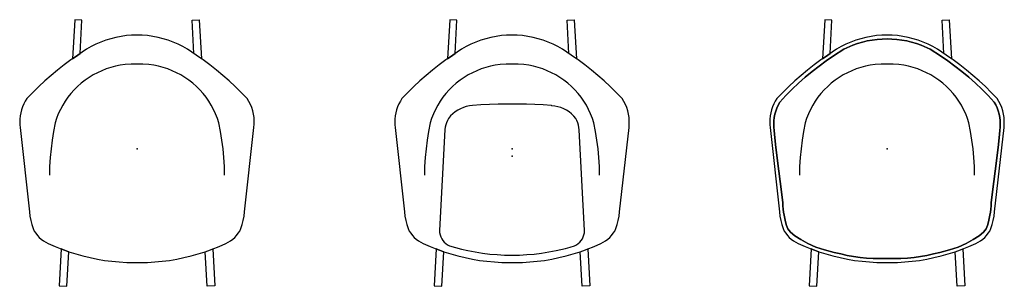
# Model space of a CAD drawing. Header units: metres. Extents: x -1.31 to 1.31, y -0.42 to 0.29.
import ezdxf

# ---------------------------------------------------------------- set-up
doc = ezdxf.new("R2010")
doc.units = ezdxf.units.M
doc.header["$MEASUREMENT"] = 0
doc.layers.get('0').update_dxf_attribs({"true_color": 0x000000})

# ---------------------------------------------------------------- blocks, each defined once
blk = doc.blocks.new('82ac68ff-5a3d-4e5e-8736-3e03516be4fd')
for points in [[(-1.1729, 0.1855, 0), (-1.1585, 0.1953, 0), (-1.1527, 0.1997, 0), (-1.1476, 0.2892, 0), (-1.1668, 0.2903, 0), (-1.1729, 0.1855, 0)], [(-0.8285, 0.1855, 0), (-0.843, 0.1953, 0), (-0.8488, 0.1997, 0), (-0.8538, 0.2892, 0), (-0.8346, 0.2903, 0), (-0.8285, 0.1855, 0)], [(-0.1726, 0.1855, 0), (-0.1582, 0.1953, 0), (-0.1524, 0.1997, 0), (-0.1473, 0.2892, 0), (-0.1665, 0.2903, 0), (-0.1726, 0.1855, 0)], [(0.1718, 0.1855, 0), (0.1574, 0.1953, 0), (0.1516, 0.1997, 0), (0.1465, 0.2892, 0), (0.1657, 0.2903, 0), (0.1718, 0.1855, 0)], [(0.8277, 0.1855, 0), (0.8422, 0.1953, 0), (0.848, 0.1997, 0), (0.853, 0.2892, 0), (0.8338, 0.2903, 0), (0.8277, 0.1855, 0)], [(1.1721, 0.1855, 0), (1.1577, 0.1953, 0), (1.1519, 0.1997, 0), (1.1468, 0.2892, 0), (1.166, 0.2903, 0), (1.1721, 0.1855, 0)], [(-1.2942, 0.0798, 0), (-1.2987, 0.0727, 0), (-1.3026, 0.0653, 0), (-1.3059, 0.0576, 0), (-1.3087, 0.0497, 0), (-1.3108, 0.0416, 0), (-1.3124, 0.0334, 0), (-1.3133, 0.0251, 0), (-1.3137, 0.0167, 0), (-1.3134, 0.0097, 0), (-1.3128, 0.0027, 0), (-1.2878, -0.2225, 0), (-1.2864, -0.2339, 0), (-1.2843, -0.2452, 0), (-1.2815, -0.2563, 0), (-1.278, -0.2672, 0), (-1.2748, -0.2737, 0), (-1.2709, -0.2798, 0), (-1.2665, -0.2856, 0), (-1.2616, -0.2909, 0), (-1.2561, -0.2957, 0), (-1.2502, -0.2999, 0), (-1.244, -0.3036, 0), (-1.2374, -0.3066, 0), (-1.2194, -0.3147, 0), (-1.2011, -0.3221, 0), (-1.1826, -0.3288, 0), (-1.1639, -0.3348, 0), (-1.1449, -0.3402, 0), (-1.1258, -0.3448, 0), (-1.1065, -0.3487, 0), (-1.087, -0.352, 0), (-1.0675, -0.3545, 0), (-1.0479, -0.3563, 0), (-1.0282, -0.3574, 0), (-1.0085, -0.3577, 0), (-0.9927, -0.3577, 0), (-0.973, -0.3574, 0), (-0.9534, -0.3563, 0), (-0.9338, -0.3545, 0), (-0.9143, -0.352, 0), (-0.8948, -0.3487, 0), (-0.8756, -0.3448, 0), (-0.8564, -0.3401, 0), (-0.8375, -0.3348, 0), (-0.8188, -0.3288, 0), (-0.8003, -0.3221, 0), (-0.782, -0.3147, 0), (-0.764, -0.3066, 0), (-0.7575, -0.3036, 0), (-0.7512, -0.2999, 0), (-0.7453, -0.2957, 0), (-0.7399, -0.2909, 0), (-0.7349, -0.2856, 0), (-0.7305, -0.2798, 0), (-0.7267, -0.2737, 0), (-0.7235, -0.2672, 0), (-0.72, -0.2563, 0), (-0.7171, -0.2452, 0), (-0.715, -0.2339, 0), (-0.7136, -0.2225, 0), (-0.6887, 0.0027, 0), (-0.6879, 0.0116, 0), (-0.6879, 0.0207, 0), (-0.6885, 0.0296, 0), (-0.6899, 0.0385, 0), (-0.692, 0.0473, 0), (-0.6948, 0.0559, 0), (-0.6983, 0.0642, 0), (-0.7025, 0.0722, 0), (-0.7072, 0.0798, 0), (-0.7226, 0.096, 0), (-0.7385, 0.1117, 0), (-0.7548, 0.127, 0), (-0.7716, 0.1417, 0), (-0.7888, 0.1559, 0), (-0.8065, 0.1696, 0), (-0.8245, 0.1827, 0), (-0.8429, 0.1953, 0), (-0.8544, 0.2037, 0), (-0.8662, 0.2114, 0), (-0.8785, 0.2184, 0), (-0.8912, 0.2248, 0), (-0.9041, 0.2305, 0), (-0.9174, 0.2354, 0), (-0.9309, 0.2396, 0), (-0.9446, 0.2431, 0), (-0.9585, 0.2458, 0), (-0.9726, 0.2477, 0), (-0.9867, 0.2489, 0), (-1.0008, 0.2493, 0), (-1.015, 0.2489, 0), (-1.0291, 0.2477, 0), (-1.0431, 0.2458, 0), (-1.0569, 0.2431, 0), (-1.0707, 0.2396, 0), (-1.0842, 0.2354, 0), (-1.0974, 0.2304, 0), (-1.1104, 0.2248, 0), (-1.123, 0.2184, 0), (-1.1352, 0.2114, 0), (-1.1471, 0.2037, 0), (-1.1585, 0.1953, 0), (-1.1769, 0.1827, 0), (-1.195, 0.1696, 0), (-1.2126, 0.1559, 0), (-1.2298, 0.1417, 0), (-1.2466, 0.127, 0), (-1.263, 0.1117, 0), (-1.2788, 0.096, 0), (-1.2942, 0.0798, 0)], [(-0.2939, 0.0798, 0), (-0.2983, 0.0727, 0), (-0.3022, 0.0653, 0), (-0.3056, 0.0576, 0), (-0.3084, 0.0497, 0), (-0.3105, 0.0416, 0), (-0.3121, 0.0334, 0), (-0.313, 0.0251, 0), (-0.3133, 0.0167, 0), (-0.3131, 0.0097, 0), (-0.3125, 0.0027, 0), (-0.2875, -0.2225, 0), (-0.2861, -0.2339, 0), (-0.284, -0.2452, 0), (-0.2812, -0.2563, 0), (-0.2777, -0.2672, 0), (-0.2744, -0.2737, 0), (-0.2706, -0.2798, 0), (-0.2662, -0.2856, 0), (-0.2612, -0.2909, 0), (-0.2558, -0.2957, 0), (-0.2499, -0.2999, 0), (-0.2437, -0.3036, 0), (-0.2371, -0.3066, 0), (-0.2191, -0.3147, 0), (-0.2008, -0.3221, 0), (-0.1823, -0.3288, 0), (-0.1636, -0.3348, 0), (-0.1446, -0.3402, 0), (-0.1254, -0.3448, 0), (-0.1061, -0.3487, 0), (-0.0867, -0.352, 0), (-0.0672, -0.3545, 0), (-0.0475, -0.3563, 0), (-0.0279, -0.3574, 0), (-0.0082, -0.3577, 0), (0.0076, -0.3577, 0), (0.0273, -0.3574, 0), (0.0469, -0.3563, 0), (0.0665, -0.3545, 0), (0.0861, -0.352, 0), (0.1055, -0.3487, 0), (0.1248, -0.3448, 0), (0.1439, -0.3401, 0), (0.1628, -0.3348, 0), (0.1816, -0.3288, 0), (0.2001, -0.3221, 0), (0.2183, -0.3147, 0), (0.2363, -0.3066, 0), (0.2429, -0.3036, 0), (0.2491, -0.2999, 0), (0.255, -0.2957, 0), (0.2604, -0.2909, 0), (0.2654, -0.2856, 0), (0.2698, -0.2798, 0), (0.2736, -0.2737, 0), (0.2769, -0.2672, 0), (0.2804, -0.2563, 0), (0.2832, -0.2452, 0), (0.2853, -0.2339, 0), (0.2867, -0.2225, 0), (0.3117, 0.0027, 0), (0.3124, 0.0116, 0), (0.3125, 0.0207, 0), (0.3118, 0.0296, 0), (0.3104, 0.0385, 0), (0.3083, 0.0473, 0), (0.3055, 0.0559, 0), (0.302, 0.0642, 0), (0.2978, 0.0722, 0), (0.2931, 0.0798, 0), (0.2777, 0.096, 0), (0.2618, 0.1117, 0), (0.2455, 0.127, 0), (0.2287, 0.1417, 0), (0.2115, 0.1559, 0), (0.1939, 0.1696, 0), (0.1758, 0.1827, 0), (0.1574, 0.1953, 0), (0.146, 0.2037, 0), (0.1341, 0.2114, 0), (0.1218, 0.2184, 0), (0.1092, 0.2248, 0), (0.0962, 0.2305, 0), (0.0829, 0.2354, 0), (0.0694, 0.2396, 0), (0.0557, 0.2431, 0), (0.0418, 0.2458, 0), (0.0277, 0.2477, 0), (0.0136, 0.2489, 0), (-0.0005, 0.2493, 0), (-0.0147, 0.2489, 0), (-0.0287, 0.2477, 0), (-0.0428, 0.2458, 0), (-0.0566, 0.2431, 0), (-0.0703, 0.2396, 0), (-0.0838, 0.2354, 0), (-0.0971, 0.2304, 0), (-0.11, 0.2248, 0), (-0.1227, 0.2184, 0), (-0.1349, 0.2114, 0), (-0.1468, 0.2037, 0), (-0.1582, 0.1953, 0), (-0.1766, 0.1827, 0), (-0.1947, 0.1696, 0), (-0.2123, 0.1559, 0), (-0.2295, 0.1417, 0), (-0.2463, 0.127, 0), (-0.2626, 0.1117, 0), (-0.2785, 0.096, 0), (-0.2939, 0.0798, 0)], [(0.9998, 0.2493, 0), (0.9857, 0.2489, 0), (0.9716, 0.2477, 0), (0.9576, 0.2458, 0), (0.9437, 0.2431, 0), (0.93, 0.2396, 0), (0.9165, 0.2354, 0), (0.9032, 0.2304, 0), (0.8903, 0.2248, 0), (0.8777, 0.2184, 0), (0.8654, 0.2114, 0), (0.8536, 0.2037, 0), (0.8421, 0.1953, 0), (0.8237, 0.1827, 0), (0.8057, 0.1696, 0), (0.788, 0.1559, 0), (0.7708, 0.1417, 0), (0.754, 0.127, 0), (0.7377, 0.1117, 0), (0.7218, 0.096, 0), (0.7064, 0.0798, 0), (0.702, 0.0727, 0), (0.6981, 0.0653, 0), (0.6947, 0.0576, 0), (0.692, 0.0497, 0), (0.6898, 0.0416, 0), (0.6882, 0.0334, 0), (0.6873, 0.0251, 0), (0.687, 0.0167, 0), (0.6872, 0.0097, 0), (0.6879, 0.0027, 0), (0.7128, -0.2225, 0), (0.7142, -0.2339, 0), (0.7163, -0.2452, 0), (0.7192, -0.2563, 0), (0.7227, -0.2672, 0), (0.7259, -0.2737, 0), (0.7297, -0.2798, 0), (0.7341, -0.2856, 0), (0.7391, -0.2909, 0), (0.7445, -0.2957, 0), (0.7504, -0.2999, 0), (0.7567, -0.3036, 0), (0.7632, -0.3066, 0), (0.7812, -0.3147, 0), (0.7995, -0.3221, 0), (0.818, -0.3288, 0), (0.8368, -0.3348, 0), (0.8557, -0.3402, 0), (0.8749, -0.3448, 0), (0.8942, -0.3487, 0), (0.9136, -0.352, 0), (0.9332, -0.3545, 0), (0.9528, -0.3563, 0), (0.9724, -0.3574, 0), (0.9921, -0.3577, 0), (1.0079, -0.3577, 0), (1.0276, -0.3574, 0), (1.0473, -0.3563, 0), (1.0669, -0.3545, 0), (1.0864, -0.352, 0), (1.1058, -0.3487, 0), (1.1251, -0.3448, 0), (1.1442, -0.3401, 0), (1.1631, -0.3348, 0), (1.1819, -0.3288, 0), (1.2004, -0.3221, 0), (1.2186, -0.3147, 0), (1.2366, -0.3066, 0), (1.2432, -0.3036, 0), (1.2494, -0.2999, 0), (1.2553, -0.2957, 0), (1.2608, -0.2909, 0), (1.2657, -0.2856, 0), (1.2701, -0.2798, 0), (1.274, -0.2737, 0), (1.2772, -0.2672, 0), (1.2807, -0.2563, 0), (1.2835, -0.2452, 0), (1.2856, -0.2339, 0), (1.287, -0.2225, 0), (1.312, 0.0027, 0), (1.3127, 0.0116, 0), (1.3128, 0.0207, 0), (1.3121, 0.0296, 0), (1.3107, 0.0385, 0), (1.3086, 0.0473, 0), (1.3058, 0.0559, 0), (1.3023, 0.0642, 0), (1.2982, 0.0722, 0), (1.2934, 0.0798, 0), (1.278, 0.096, 0), (1.2622, 0.1117, 0), (1.2458, 0.127, 0), (1.229, 0.1417, 0), (1.2118, 0.1559, 0), (1.1942, 0.1696, 0), (1.1761, 0.1827, 0), (1.1577, 0.1953, 0), (1.1463, 0.2037, 0), (1.1344, 0.2114, 0), (1.1221, 0.2184, 0), (1.1095, 0.2248, 0), (1.0965, 0.2305, 0), (1.0832, 0.2354, 0), (1.0697, 0.2396, 0), (1.056, 0.2431, 0), (1.0421, 0.2458, 0), (1.0281, 0.2477, 0), (1.014, 0.2489, 0), (0.9998, 0.2493, 0)], [(1.2301, -0.2967, 0), (1.246, -0.2864, 0), (1.2577, -0.2766, 0), (1.2644, -0.2678, 0), (1.268, -0.2591, 0), (1.2704, -0.2496, 0), (1.2724, -0.2402, 0), (1.2742, -0.2313, 0), (1.2756, -0.223, 0), (1.2766, -0.2152, 0), (1.2774, -0.2069, 0), (1.278, -0.1973, 0), (1.2794, -0.1845, 0), (1.2817, -0.1688, 0), (1.2881, -0.1143, 0), (1.2962, -0.0508, 0), (1.2991, -0.025, 0), (1.3008, -0.0051, 0), (1.3018, 0.0035, 0), (1.302, 0.0123, 0), (1.3017, 0.021, 0), (1.3006, 0.0296, 0), (1.2989, 0.0382, 0), (1.2965, 0.0466, 0), (1.2935, 0.0548, 0), (1.2899, 0.0627, 0), (1.2856, 0.0703, 0), (1.2696, 0.0877, 0), (1.2529, 0.1046, 0), (1.2358, 0.121, 0), (1.2181, 0.1367, 0), (1.1999, 0.1519, 0), (1.1812, 0.1665, 0), (1.1621, 0.1805, 0), (1.1426, 0.1939, 0), (1.1149, 0.2113, 0), (1.0908, 0.2223, 0), (1.0783, 0.2266, 0), (1.0655, 0.2303, 0), (1.0526, 0.2334, 0), (1.0396, 0.2357, 0), (1.0264, 0.2374, 0), (1.0132, 0.2384, 0), (0.9999, 0.2388, 0), (0.9867, 0.2384, 0), (0.9734, 0.2374, 0), (0.9603, 0.2357, 0), (0.9472, 0.2334, 0), (0.9343, 0.2303, 0), (0.9216, 0.2266, 0), (0.909, 0.2223, 0), (0.8849, 0.2113, 0), (0.8573, 0.1939, 0), (0.8377, 0.1805, 0), (0.8186, 0.1665, 0), (0.7999, 0.1519, 0), (0.7818, 0.1367, 0), (0.7641, 0.121, 0), (0.7469, 0.1046, 0), (0.7303, 0.0877, 0), (0.7142, 0.0703, 0), (0.7099, 0.0626, 0), (0.7063, 0.0546, 0), (0.7032, 0.0463, 0), (0.7009, 0.0378, 0), (0.6992, 0.0292, 0), (0.6981, 0.0204, 0), (0.6978, 0.0116, 0), (0.6981, 0.0032, 0), (0.699, -0.0051, 0), (0.7007, -0.025, 0), (0.7037, -0.0508, 0), (0.7117, -0.1143, 0), (0.7181, -0.1688, 0), (0.7205, -0.1845, 0), (0.7218, -0.1973, 0), (0.7224, -0.2069, 0), (0.7233, -0.2152, 0), (0.7242, -0.223, 0), (0.7256, -0.2313, 0), (0.7274, -0.2402, 0), (0.7294, -0.2496, 0), (0.7319, -0.2591, 0), (0.7355, -0.2678, 0), (0.7421, -0.2766, 0), (0.7538, -0.2864, 0), (0.7697, -0.2967, 0), (0.7888, -0.307, 0), (0.8102, -0.3165, 0), (0.833, -0.3242, 0), (0.8593, -0.3307, 0), (0.8763, -0.335, 0), (0.8934, -0.3387, 0), (0.9106, -0.3417, 0), (0.9279, -0.344, 0), (0.9453, -0.3457, 0), (0.9628, -0.3467, 0), (0.9803, -0.347, 0), (0.9901, -0.3469, 0), (0.9999, -0.3466, 0), (1.0097, -0.3469, 0), (1.0196, -0.347, 0), (1.037, -0.3467, 0), (1.0545, -0.3457, 0), (1.0719, -0.344, 0), (1.0892, -0.3417, 0), (1.1065, -0.3387, 0), (1.1236, -0.335, 0), (1.1405, -0.3307, 0), (1.1668, -0.3242, 0), (1.1896, -0.3165, 0), (1.211, -0.307, 0), (1.2301, -0.2967, 0)], [(1.2301, -0.2967, 0), (1.211, -0.307, 0), (1.1896, -0.3165, 0), (1.1668, -0.3242, 0), (1.1405, -0.3307, 0), (1.1236, -0.335, 0), (1.1065, -0.3387, 0), (1.0892, -0.3417, 0), (1.0719, -0.344, 0), (1.0545, -0.3457, 0), (1.037, -0.3467, 0), (1.0196, -0.347, 0), (1.0097, -0.3469, 0), (0.9999, -0.3466, 0), (0.9901, -0.3469, 0), (0.9803, -0.347, 0), (0.9628, -0.3467, 0), (0.9453, -0.3457, 0), (0.9279, -0.344, 0), (0.9106, -0.3417, 0), (0.8934, -0.3387, 0), (0.8763, -0.335, 0), (0.8593, -0.3307, 0), (0.833, -0.3242, 0), (0.8102, -0.3165, 0), (0.7888, -0.307, 0), (0.7697, -0.2967, 0), (0.7538, -0.2864, 0), (0.7421, -0.2766, 0), (0.7355, -0.2678, 0), (0.7319, -0.2591, 0), (0.7294, -0.2496, 0), (0.7274, -0.2402, 0), (0.7256, -0.2313, 0), (0.7242, -0.223, 0), (0.7233, -0.2152, 0), (0.7224, -0.2069, 0), (0.7218, -0.1973, 0), (0.7205, -0.1845, 0), (0.7181, -0.1688, 0), (0.7117, -0.1143, 0), (0.7037, -0.0508, 0), (0.7007, -0.025, 0), (0.699, -0.0051, 0), (0.6981, 0.0032, 0), (0.6978, 0.0116, 0), (0.6981, 0.0204, 0), (0.6992, 0.0292, 0), (0.7009, 0.0378, 0), (0.7032, 0.0463, 0), (0.7063, 0.0546, 0), (0.7099, 0.0626, 0), (0.7142, 0.0703, 0), (0.7303, 0.0877, 0), (0.7469, 0.1046, 0), (0.7641, 0.121, 0), (0.7818, 0.1367, 0), (0.7999, 0.1519, 0), (0.8186, 0.1665, 0), (0.8377, 0.1805, 0), (0.8573, 0.1939, 0), (0.8849, 0.2113, 0), (0.909, 0.2223, 0), (0.9216, 0.2266, 0), (0.9343, 0.2303, 0), (0.9472, 0.2334, 0), (0.9603, 0.2357, 0), (0.9734, 0.2374, 0), (0.9867, 0.2384, 0), (0.9999, 0.2388, 0), (1.0132, 0.2384, 0), (1.0264, 0.2374, 0), (1.0396, 0.2357, 0), (1.0526, 0.2334, 0), (1.0655, 0.2303, 0), (1.0783, 0.2266, 0), (1.0908, 0.2223, 0), (1.1149, 0.2113, 0), (1.1426, 0.1939, 0), (1.1621, 0.1805, 0), (1.1812, 0.1665, 0), (1.1999, 0.1519, 0), (1.2181, 0.1367, 0), (1.2358, 0.121, 0), (1.2529, 0.1046, 0), (1.2696, 0.0877, 0), (1.2856, 0.0703, 0), (1.2899, 0.0627, 0), (1.2935, 0.0548, 0), (1.2965, 0.0466, 0), (1.2989, 0.0382, 0), (1.3006, 0.0296, 0), (1.3017, 0.021, 0), (1.302, 0.0123, 0), (1.3018, 0.0035, 0), (1.3008, -0.0051, 0), (1.2991, -0.025, 0), (1.2962, -0.0508, 0), (1.2881, -0.1143, 0), (1.2817, -0.1688, 0), (1.2794, -0.1845, 0), (1.278, -0.1973, 0), (1.2774, -0.2069, 0), (1.2766, -0.2152, 0), (1.2756, -0.223, 0), (1.2742, -0.2313, 0), (1.2724, -0.2402, 0), (1.2704, -0.2496, 0), (1.268, -0.2591, 0), (1.2644, -0.2678, 0), (1.2577, -0.2766, 0), (1.246, -0.2864, 0), (1.2301, -0.2967, 0)], [(-0.767, -0.1244, 0), (-0.7677, -0.1011, 0), (-0.7692, -0.0777, 0), (-0.7713, -0.0545, 0), (-0.7742, -0.0313, 0), (-0.7778, -0.0082, 0), (-0.7821, 0.0148, 0), (-0.7861, 0.027, 0), (-0.7909, 0.039, 0), (-0.7963, 0.0506, 0), (-0.8025, 0.062, 0), (-0.8092, 0.0729, 0), (-0.8166, 0.0834, 0), (-0.8246, 0.0935, 0), (-0.8332, 0.1031, 0), (-0.8424, 0.1122, 0), (-0.852, 0.1207, 0), (-0.8621, 0.1286, 0), (-0.8727, 0.136, 0), (-0.8837, 0.1427, 0), (-0.8951, 0.1487, 0), (-0.9068, 0.1541, 0), (-0.9187, 0.1588, 0), (-0.931, 0.1628, 0), (-0.9434, 0.166, 0), (-0.9561, 0.1685, 0), (-0.9688, 0.1703, 0), (-0.9848, 0.1712, 0), (-1.0007, 0.1715, 0), (-1.0167, 0.1712, 0), (-1.0326, 0.1703, 0), (-1.0454, 0.1685, 0), (-1.058, 0.166, 0), (-1.0704, 0.1628, 0), (-1.0827, 0.1588, 0), (-1.0947, 0.1541, 0), (-1.1064, 0.1487, 0), (-1.1177, 0.1427, 0), (-1.1287, 0.136, 0), (-1.1393, 0.1286, 0), (-1.1494, 0.1207, 0), (-1.1591, 0.1122, 0), (-1.1682, 0.1031, 0), (-1.1768, 0.0935, 0), (-1.1848, 0.0834, 0), (-1.1922, 0.0729, 0), (-1.199, 0.062, 0), (-1.2051, 0.0506, 0), (-1.2106, 0.039, 0), (-1.2153, 0.027, 0), (-1.2194, 0.0148, 0), (-1.2237, -0.0082, 0), (-1.2272, -0.0313, 0), (-1.2301, -0.0545, 0), (-1.2323, -0.0777, 0), (-1.2337, -0.1011, 0), (-1.2344, -0.1244, 0)], [(0.2333, -0.1244, 0), (0.2326, -0.1011, 0), (0.2312, -0.0777, 0), (0.229, -0.0545, 0), (0.2261, -0.0313, 0), (0.2225, -0.0082, 0), (0.2182, 0.0148, 0), (0.2142, 0.027, 0), (0.2094, 0.039, 0), (0.204, 0.0506, 0), (0.1979, 0.062, 0), (0.1911, 0.0729, 0), (0.1837, 0.0834, 0), (0.1757, 0.0935, 0), (0.1671, 0.1031, 0), (0.158, 0.1122, 0), (0.1483, 0.1207, 0), (0.1382, 0.1286, 0), (0.1276, 0.136, 0), (0.1166, 0.1427, 0), (0.1053, 0.1487, 0), (0.0936, 0.1541, 0), (0.0816, 0.1588, 0), (0.0693, 0.1628, 0), (0.0569, 0.166, 0), (0.0442, 0.1685, 0), (0.0315, 0.1703, 0), (0.0156, 0.1712, 0), (-0.0004, 0.1715, 0), (-0.0164, 0.1712, 0), (-0.0323, 0.1703, 0), (-0.045, 0.1685, 0), (-0.0577, 0.166, 0), (-0.0701, 0.1628, 0), (-0.0824, 0.1588, 0), (-0.0944, 0.1541, 0), (-0.1061, 0.1487, 0), (-0.1174, 0.1427, 0), (-0.1284, 0.136, 0), (-0.139, 0.1286, 0), (-0.1491, 0.1207, 0), (-0.1588, 0.1122, 0), (-0.1679, 0.1031, 0), (-0.1765, 0.0935, 0), (-0.1845, 0.0834, 0), (-0.1919, 0.0729, 0), (-0.1987, 0.062, 0), (-0.2048, 0.0506, 0), (-0.2102, 0.039, 0), (-0.215, 0.027, 0), (-0.219, 0.0148, 0), (-0.2233, -0.0082, 0), (-0.2269, -0.0313, 0), (-0.2298, -0.0545, 0), (-0.232, -0.0777, 0), (-0.2334, -0.1011, 0), (-0.2341, -0.1244, 0)], [(1.2336, -0.1244, 0), (1.2329, -0.1011, 0), (1.2315, -0.0777, 0), (1.2293, -0.0545, 0), (1.2264, -0.0313, 0), (1.2229, -0.0082, 0), (1.2186, 0.0148, 0), (1.2145, 0.027, 0), (1.2098, 0.039, 0), (1.2043, 0.0506, 0), (1.1982, 0.062, 0), (1.1914, 0.0729, 0), (1.184, 0.0834, 0), (1.176, 0.0935, 0), (1.1674, 0.1031, 0), (1.1583, 0.1122, 0), (1.1486, 0.1207, 0), (1.1385, 0.1286, 0), (1.1279, 0.136, 0), (1.1169, 0.1427, 0), (1.1056, 0.1487, 0), (1.0939, 0.1541, 0), (1.0819, 0.1588, 0), (1.0696, 0.1628, 0), (1.0572, 0.166, 0), (1.0446, 0.1685, 0), (1.0318, 0.1703, 0), (1.0159, 0.1712, 0), (0.9999, 0.1715, 0), (0.984, 0.1712, 0), (0.968, 0.1703, 0), (0.9553, 0.1685, 0), (0.9426, 0.166, 0), (0.9302, 0.1628, 0), (0.9179, 0.1588, 0), (0.906, 0.1541, 0), (0.8943, 0.1487, 0), (0.8829, 0.1427, 0), (0.8719, 0.136, 0), (0.8613, 0.1286, 0), (0.8512, 0.1207, 0), (0.8416, 0.1122, 0), (0.8324, 0.1031, 0), (0.8238, 0.0935, 0), (0.8158, 0.0834, 0), (0.8084, 0.0729, 0), (0.8017, 0.062, 0), (0.7955, 0.0506, 0), (0.7901, 0.039, 0), (0.7853, 0.027, 0), (0.7813, 0.0148, 0), (0.777, -0.0082, 0), (0.7734, -0.0313, 0), (0.7705, -0.0545, 0), (0.7684, -0.0777, 0), (0.7669, -0.1011, 0), (0.7662, -0.1244, 0)], [(-0.0375, 0.0646, 0), (-0.0604, 0.064, 0), (-0.0832, 0.0628, 0), (-0.1059, 0.0609, 0), (-0.1142, 0.06, 0), (-0.1223, 0.0582, 0), (-0.1302, 0.0558, 0), (-0.1379, 0.0526, 0), (-0.1452, 0.0487, 0), (-0.1521, 0.0442, 0), (-0.1586, 0.039, 0), (-0.1646, 0.0333, 0), (-0.1701, 0.027, 0), (-0.1729, 0.0213, 0), (-0.1752, 0.0154, 0), (-0.1771, 0.0093, 0), (-0.1784, 0.0031, 0), (-0.1792, -0.0032, 0), (-0.1937, -0.2724, 0), (-0.1934, -0.278, 0), (-0.1923, -0.2836, 0), (-0.1905, -0.2891, 0), (-0.188, -0.2942, 0), (-0.1848, -0.299, 0), (-0.1811, -0.3033, 0), (-0.1769, -0.3071, 0), (-0.1722, -0.3104, 0), (-0.1671, -0.313, 0), (-0.1511, -0.3179, 0), (-0.1348, -0.3221, 0), (-0.1183, -0.3256, 0), (-0.0989, -0.3295, 0), (-0.0794, -0.3326, 0), (-0.0597, -0.3351, 0), (-0.04, -0.3368, 0), (-0.0202, -0.3379, 0), (-0.0004, -0.3382, 0), (0.0194, -0.3379, 0), (0.0392, -0.3368, 0), (0.0589, -0.3351, 0), (0.0786, -0.3326, 0), (0.0981, -0.3295, 0), (0.1175, -0.3256, 0), (0.1299, -0.3232, 0), (0.1422, -0.3203, 0), (0.1543, -0.317, 0), (0.1664, -0.3132, 0), (0.1714, -0.3106, 0), (0.1761, -0.3073, 0), (0.1804, -0.3035, 0), (0.1841, -0.2992, 0), (0.1872, -0.2944, 0), (0.1897, -0.2893, 0), (0.1915, -0.2839, 0), (0.1926, -0.2783, 0), (0.193, -0.2726, 0), (0.1788, -0.0034, 0), (0.178, 0.0029, 0), (0.1767, 0.0091, 0), (0.1749, 0.0152, 0), (0.1725, 0.0211, 0), (0.1697, 0.0268, 0), (0.1643, 0.0331, 0), (0.1583, 0.0388, 0), (0.1518, 0.044, 0), (0.1449, 0.0485, 0), (0.1375, 0.0524, 0), (0.1299, 0.0556, 0), (0.122, 0.0581, 0), (0.1138, 0.0598, 0), (0.1056, 0.0608, 0), (0.105, 0.0609, 0), (0.0827, 0.0627, 0), (0.0602, 0.0639, 0), (0.0378, 0.0646, 0), (0.0372, 0.0646, 0), (-0.0375, 0.0646, 0)], [(-1.1825, -0.3288, 0), (-1.1926, -0.3253, 0), (-1.2026, -0.3215, 0), (-1.2083, -0.4201, 0), (-1.1877, -0.4213, 0), (-1.1825, -0.3288, 0)], [(-0.819, -0.3288, 0), (-0.8089, -0.3253, 0), (-0.7988, -0.3215, 0), (-0.7931, -0.4201, 0), (-0.8138, -0.4213, 0), (-0.819, -0.3288, 0)], [(-0.1822, -0.3288, 0), (-0.1923, -0.3253, 0), (-0.2023, -0.3215, 0), (-0.208, -0.4201, 0), (-0.1874, -0.4213, 0), (-0.1822, -0.3288, 0)], [(0.1814, -0.3288, 0), (0.1915, -0.3253, 0), (0.2015, -0.3215, 0), (0.2072, -0.4201, 0), (0.1866, -0.4213, 0), (0.1814, -0.3288, 0)], [(0.8182, -0.3288, 0), (0.8081, -0.3253, 0), (0.798, -0.3215, 0), (0.7923, -0.4201, 0), (0.813, -0.4213, 0), (0.8182, -0.3288, 0)], [(1.1817, -0.3288, 0), (1.1918, -0.3253, 0), (1.2018, -0.3215, 0), (1.2075, -0.4201, 0), (1.1869, -0.4213, 0), (1.1817, -0.3288, 0)]]:
    blk.add_polyline3d(points)
for p in [(-1.0007, -0.0542), (-1.0007, -0.0542), (-0.0004, -0.0542), (-0.0004, -0.0542), (-0.0004, -0.0742), (0.9999, -0.0542), (0.9999, -0.0542), (0.9999, -0.0542)]:
    blk.add_point(p)

msp = doc.modelspace()

# ---------------------------------------------------------------- block references
msp.add_blockref('82ac68ff-5a3d-4e5e-8736-3e03516be4fd', (0, 0))

doc.saveas('drawing.dxf')
